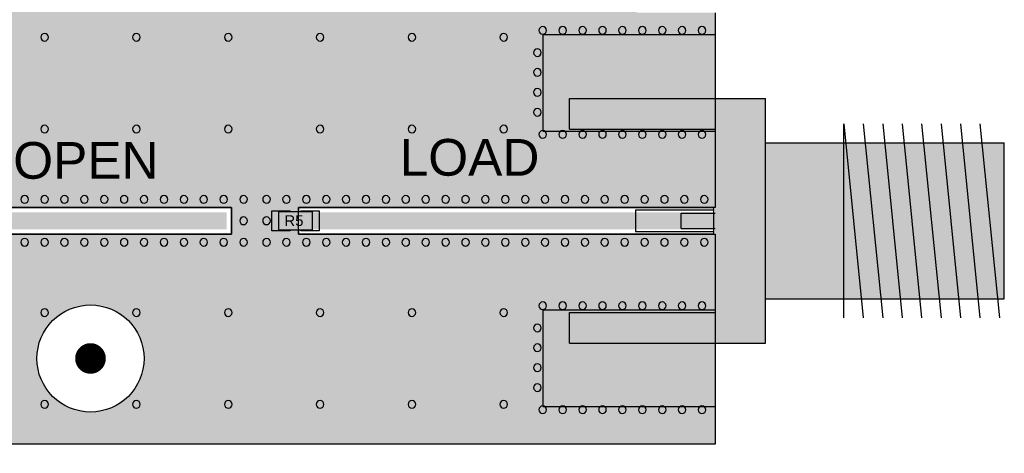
# Model space of a CAD drawing. Extents: x 24 to 230, y 47 to 114.
# Tile 7 of 9: x 110 to 142, y 72 to 87. Entities that reach past the tile are written whole.
import ezdxf

# ---------------------------------------------------------------- set-up
doc = ezdxf.new("R2010")
doc.units = 0
doc.header["$MEASUREMENT"] = 0
doc.layers.get('0').update_dxf_attribs({"linetype": 'CONTINUOUS'})
doc.layers.add('0_Components', color=8, linetype='CONTINUOUS')
doc.layers.add('0_Copper', color=9, linetype='CONTINUOUS')
doc.styles.get("Standard").update_dxf_attribs({"font": 'arial.ttf'})

# ---------------------------------------------------------------- blocks, each defined once
blk = doc.blocks.new('A$C7901387F')
at = {"layer": '0_Copper'}
h = blk.add_hatch(color=256, dxfattribs=at)
h.dxf.hatch_style = 1
h.paths.add_polyline_path([(26.851, 66.3), (0.001, 66.3), (0.001, 59.935), (13.451, 59.935), (13.451, 59.065), (0.001, 59.065), (0.001, 46.435), (0.643, 46.435), (0.651, 46.436), (26.201, 46.436), (26.801, 46.435), (26.851, 46.435)])
h.paths.add_polyline_path([(22.251, 64, -1), (25.751, 64, -1)], flags=16)
h.paths.add_polyline_path([(23.751, 64, -1), (24.251, 64, -1)], flags=0)
h.paths.add_polyline_path([(26.851, 45.565), (26.801, 45.565), (26.801, 45.565), (26.209, 45.565), (26.201, 45.564), (0.651, 45.564), (0.001, 45.565), (0.001, 32.935), (0.643, 32.935), (0.651, 32.936), (13.451, 32.936), (13.611, 32.935), (13.611, 32.782), (13.612, 32.775), (13.612, 32.225), (13.611, 32.065), (13.459, 32.065), (13.451, 32.064), (0.651, 32.064), (0.051, 32.065), (0.001, 32.065), (0.001, 25.2), (29.401, 25.2), (29.401, 32.065), (29.351, 32.065), (29.351, 32.065), (28.759, 32.065), (28.751, 32.064), (15.951, 32.064), (15.791, 32.065), (15.791, 32.217), (15.79, 32.225), (15.79, 32.775), (15.791, 32.935), (15.943, 32.935), (15.951, 32.936), (28.751, 32.936), (29.351, 32.935), (29.401, 32.935), (29.401, 39.3), (26.851, 39.3)])
h.paths.add_polyline_path([(10.751, 28, -1), (7.251, 28, -1)], flags=16)
h.paths.add_polyline_path([(9.251, 28, -1), (8.751, 28, -1)], flags=0)
for p, q in [((29.401, 39.3), (29.401, 32.935)), ((0.051, 32.935), (13.611, 32.935)), ((13.451, 32.936), (0.651, 32.936)), ((13.459, 32.935), (13.451, 32.936)), ((13.611, 32.935), (13.459, 32.935)), ((13.611, 32.935), (13.611, 32.065)), ((13.611, 32.782), (13.611, 32.935)), ((15.791, 32.935), (29.351, 32.935)), ((15.791, 32.065), (15.791, 32.935)), ((15.943, 32.935), (15.791, 32.935)), ((15.791, 32.935), (15.791, 32.782)), ((15.951, 32.936), (15.943, 32.935)), ((28.751, 32.936), (15.951, 32.936)), ((15.951, 32.935), (29.351, 32.935)), ((28.759, 32.935), (28.751, 32.936)), ((29.351, 32.935), (28.759, 32.935)), ((29.351, 32.935), (29.351, 32.065)), ((29.351, 32.935), (29.351, 32.065)), ((29.401, 32.935), (29.351, 32.935)), ((13.612, 32.775), (13.611, 32.782)), ((13.612, 32.225), (13.612, 32.775)), ((15.791, 32.782), (15.79, 32.775)), ((15.79, 32.775), (15.79, 32.225)), ((13.611, 32.217), (13.612, 32.225)), ((13.611, 32.065), (13.611, 32.217)), ((15.79, 32.225), (15.791, 32.217)), ((15.791, 32.217), (15.791, 32.065)), ((13.611, 32.065), (0.051, 32.065)), ((0.651, 32.064), (13.451, 32.064)), ((13.451, 32.064), (13.459, 32.065)), ((13.459, 32.065), (13.611, 32.065)), ((29.351, 32.065), (15.791, 32.065)), ((15.791, 32.065), (15.943, 32.065)), ((15.943, 32.065), (15.951, 32.064)), ((29.351, 32.065), (15.951, 32.065)), ((15.951, 32.064), (28.751, 32.064)), ((28.751, 32.064), (28.759, 32.065)), ((28.759, 32.065), (29.351, 32.065)), ((29.351, 32.065), (29.351, 32.065)), ((29.351, 32.065), (29.401, 32.065)), ((29.401, 32.065), (29.401, 25.2)), ((29.401, 25.2), (0.001, 25.2))]:
    blk.add_line(p, q, dxfattribs=at)
at = {"layer": '0_Copper', "const_width": 0.5}
blk.add_lwpolyline([(8.751, 28, 1), (9.251, 28, 1)], format="xyb", close=True, dxfattribs=at)
at = {"layer": '0_Copper'}
blk.add_circle((9.001, 28), 1.75, dxfattribs=at)
for points in [[(0.651, 32.225), (13.451, 32.225), (0.651, 32.775), (13.451, 32.775)], [(28.751, 32.775), (15.951, 32.775), (28.751, 32.225), (15.951, 32.225)], [(16.401, 32.75), (15.951, 32.75), (16.401, 32.25), (15.951, 32.25)], [(26.876, 32.225), (29.376, 32.225), (26.876, 32.775), (29.376, 32.775)]]:
    blk.add_solid(points, dxfattribs=at)
blk = doc.blocks.new('A$C2CA408F8')
at = {"layer": '0_Components'}
h = blk.add_hatch(color=256, dxfattribs=at)
h.dxf.hatch_style = 1
h.paths.add_polyline_path([(4.75, 63.5), (0, 63.5), (0, 62.5), (4.75, 62.5)])
h.paths.add_polyline_path([(0, 63.5), (-1.65, 63.5), (-1.65, 55.5), (0, 55.5)])
h.paths.add_polyline_path([(1.1, 59.75), (0, 59.75), (0, 59.25), (1.1, 59.25)])
h.paths.add_polyline_path([(4.75, 56.5), (0, 56.5), (0, 55.5), (4.75, 55.5)])
h.paths.add_polyline_path([(-1.65, 62.05), (-4.208, 62.05), (-4.208, 56.95), (-1.65, 56.95)])
h.paths.add_polyline_path([(-4.208, 62.05), (-4.78, 62.05), (-4.27, 56.95), (-4.208, 56.95)])
h.paths.add_polyline_path([(-4.78, 62.05), (-5.415, 62.05), (-4.905, 56.95), (-4.27, 56.95)])
h.paths.add_polyline_path([(-5.415, 62.05), (-6.05, 62.05), (-5.54, 56.95), (-4.905, 56.95)])
h.paths.add_polyline_path([(-6.05, 62.05), (-6.685, 62.05), (-6.175, 56.95), (-5.54, 56.95)])
h.paths.add_polyline_path([(-6.685, 62.05), (-7.32, 62.05), (-6.81, 56.95), (-6.175, 56.95)])
h.paths.add_polyline_path([(-7.32, 62.05), (-7.955, 62.05), (-7.445, 56.95), (-6.81, 56.95)])
h.paths.add_polyline_path([(-7.955, 62.05), (-8.59, 62.05), (-8.08, 56.95), (-7.445, 56.95)])
h.paths.add_polyline_path([(-8.59, 62.05), (-9.225, 62.05), (-8.715, 56.95), (-8.08, 56.95)])
h.paths.add_polyline_path([(-9.225, 62.05), (-9.45, 62.05), (-9.45, 56.95), (-8.715, 56.95)])
h.paths.add_polyline_path([(4.75, 50), (0, 50), (0, 49), (4.75, 49)])
h.paths.add_polyline_path([(0, 50), (-1.65, 50), (-1.65, 42), (0, 42)])
h.paths.add_polyline_path([(1.1, 46.25), (0, 46.25), (0, 45.75), (1.1, 45.75)])
h.paths.add_polyline_path([(4.75, 43), (0, 43), (0, 42), (4.75, 42)])
h.paths.add_polyline_path([(-9.225, 48.55), (-9.45, 48.55), (-9.45, 43.45), (-8.715, 43.45)])
h.paths.add_polyline_path([(-8.59, 48.55), (-9.225, 48.55), (-8.715, 43.45), (-8.08, 43.45)])
h.paths.add_polyline_path([(-7.955, 48.55), (-8.59, 48.55), (-8.08, 43.45), (-7.445, 43.45)])
h.paths.add_polyline_path([(-7.32, 48.55), (-7.955, 48.55), (-7.445, 43.45), (-6.81, 43.45)])
h.paths.add_polyline_path([(-6.685, 48.55), (-7.32, 48.55), (-6.81, 43.45), (-6.175, 43.45)])
h.paths.add_polyline_path([(-6.05, 48.55), (-6.685, 48.55), (-6.175, 43.45), (-5.54, 43.45)])
h.paths.add_polyline_path([(-5.415, 48.55), (-6.05, 48.55), (-5.54, 43.45), (-4.905, 43.45)])
h.paths.add_polyline_path([(-4.78, 48.55), (-5.415, 48.55), (-4.905, 43.45), (-4.27, 43.45)])
h.paths.add_polyline_path([(-4.208, 48.55), (-4.78, 48.55), (-4.27, 43.45), (-4.208, 43.45)])
h.paths.add_polyline_path([(26.85, 50), (22.1, 50), (22.1, 49), (26.85, 49)])
h.paths.add_polyline_path([(28.5, 50), (26.85, 50), (26.85, 49), (26.85, 42), (28.5, 42)])
h.paths.add_polyline_path([(26.85, 46.25), (25.75, 46.25), (25.75, 45.75), (26.85, 45.75)])
h.paths.add_polyline_path([(26.85, 43), (22.1, 43), (22.1, 42), (26.85, 42)])
h.paths.add_polyline_path([(36.3, 48.55), (35.566, 48.55), (36.076, 43.45), (36.3, 43.45)])
h.paths.add_polyline_path([(35.566, 48.55), (34.931, 48.55), (35.441, 43.45), (36.076, 43.45)])
h.paths.add_polyline_path([(34.931, 48.55), (34.296, 48.55), (34.806, 43.45), (35.441, 43.45)])
h.paths.add_polyline_path([(34.296, 48.55), (33.661, 48.55), (34.171, 43.45), (34.806, 43.45)])
h.paths.add_polyline_path([(33.661, 48.55), (33.026, 48.55), (33.536, 43.45), (34.171, 43.45)])
h.paths.add_polyline_path([(33.026, 48.55), (32.391, 48.55), (32.901, 43.45), (33.536, 43.45)])
h.paths.add_polyline_path([(32.391, 48.55), (31.756, 48.55), (32.266, 43.45), (32.901, 43.45)])
h.paths.add_polyline_path([(31.756, 48.55), (31.121, 48.55), (31.631, 43.45), (32.266, 43.45)])
h.paths.add_polyline_path([(31.121, 48.55), (31.058, 48.55), (31.058, 43.45), (31.631, 43.45)])
h.paths.add_polyline_path([(31.058, 48.55), (28.5, 48.55), (28.5, 43.45), (31.058, 43.45)])
h.paths.add_polyline_path([(-9.225, 35.05), (-9.45, 35.05), (-9.45, 29.95), (-8.715, 29.95)])
h.paths.add_polyline_path([(-8.59, 35.05), (-9.225, 35.05), (-8.715, 29.95), (-8.08, 29.95)])
h.paths.add_polyline_path([(-7.955, 35.05), (-8.59, 35.05), (-8.08, 29.95), (-7.445, 29.95)])
h.paths.add_polyline_path([(-7.32, 35.05), (-7.955, 35.05), (-7.445, 29.95), (-6.81, 29.95)])
h.paths.add_polyline_path([(-6.685, 35.05), (-7.32, 35.05), (-6.81, 29.95), (-6.175, 29.95)])
h.paths.add_polyline_path([(-6.05, 35.05), (-6.685, 35.05), (-6.175, 29.95), (-5.54, 29.95)])
h.paths.add_polyline_path([(-5.415, 35.05), (-6.05, 35.05), (-5.54, 29.95), (-4.905, 29.95)])
h.paths.add_polyline_path([(-4.78, 35.05), (-5.415, 35.05), (-4.905, 29.95), (-4.27, 29.95)])
h.paths.add_polyline_path([(-4.208, 35.05), (-4.78, 35.05), (-4.27, 29.95), (-4.208, 29.95)])
h.paths.add_polyline_path([(-1.65, 35.05), (-4.208, 35.05), (-4.208, 29.95), (-1.65, 29.95)])
h.paths.add_polyline_path([(0, 36.5), (-1.65, 36.5), (-1.65, 28.5), (0, 28.5)])
h.paths.add_polyline_path([(4.75, 36.5), (0, 36.5), (0, 35.5), (4.75, 35.5)])
h.paths.add_polyline_path([(1.1, 32.75), (0, 32.75), (0, 32.25), (1.1, 32.25)])
h.paths.add_polyline_path([(4.75, 29.5), (0, 29.5), (0, 28.5), (4.75, 28.5)])
h.paths.add_polyline_path([(38.85, 35.05), (38.116, 35.05), (38.626, 29.95), (38.85, 29.95)])
h.paths.add_polyline_path([(38.116, 35.05), (37.481, 35.05), (37.991, 29.95), (38.626, 29.95)])
h.paths.add_polyline_path([(37.481, 35.05), (36.846, 35.05), (37.356, 29.95), (37.991, 29.95)])
h.paths.add_polyline_path([(36.846, 35.05), (36.211, 35.05), (36.721, 29.95), (37.356, 29.95)])
h.paths.add_polyline_path([(36.211, 35.05), (35.576, 35.05), (36.086, 29.95), (36.721, 29.95)])
h.paths.add_polyline_path([(35.576, 35.05), (34.941, 35.05), (35.451, 29.95), (36.086, 29.95)])
h.paths.add_polyline_path([(34.941, 35.05), (34.306, 35.05), (34.816, 29.95), (35.451, 29.95)])
h.paths.add_polyline_path([(34.306, 35.05), (33.671, 35.05), (34.181, 29.95), (34.816, 29.95)])
h.paths.add_polyline_path([(33.671, 35.05), (33.608, 35.05), (33.608, 29.95), (34.181, 29.95)])
h.paths.add_polyline_path([(33.608, 35.05), (31.05, 35.05), (31.05, 29.95), (33.608, 29.95)])
h.paths.add_polyline_path([(31.05, 36.5), (29.4, 36.5), (29.4, 28.5), (31.05, 28.5)])
h.paths.add_polyline_path([(29.4, 29.5), (24.65, 29.5), (24.65, 28.5), (29.4, 28.5)])
h.paths.add_polyline_path([(29.4, 32.75), (28.3, 32.75), (28.3, 32.25), (29.4, 32.25)])
h.paths.add_polyline_path([(29.4, 36.5), (24.65, 36.5), (24.65, 35.5), (29.4, 35.5)])
h.paths.add_polyline_path([(-9.225, 11.55), (-9.45, 11.55), (-9.45, 6.45), (-8.715, 6.45)])
h.paths.add_polyline_path([(-8.59, 11.55), (-9.225, 11.55), (-8.715, 6.45), (-8.08, 6.45)])
h.paths.add_polyline_path([(-7.955, 11.55), (-8.59, 11.55), (-8.08, 6.45), (-7.445, 6.45)])
h.paths.add_polyline_path([(-7.32, 11.55), (-7.955, 11.55), (-7.445, 6.45), (-6.81, 6.45)])
h.paths.add_polyline_path([(-6.685, 11.55), (-7.32, 11.55), (-6.81, 6.45), (-6.175, 6.45)])
h.paths.add_polyline_path([(-6.05, 11.55), (-6.685, 11.55), (-6.175, 6.45), (-5.54, 6.45)])
h.paths.add_polyline_path([(-5.415, 11.55), (-6.05, 11.55), (-5.54, 6.45), (-4.905, 6.45)])
h.paths.add_polyline_path([(-4.78, 11.55), (-5.415, 11.55), (-4.905, 6.45), (-4.27, 6.45)])
h.paths.add_polyline_path([(-4.208, 11.55), (-4.78, 11.55), (-4.27, 6.45), (-4.208, 6.45)])
h.paths.add_polyline_path([(-1.65, 11.55), (-4.208, 11.55), (-4.208, 6.45), (-1.65, 6.45)])
h.paths.add_polyline_path([(0, 13), (-1.65, 13), (-1.65, 5), (0, 5)])
h.paths.add_polyline_path([(4.75, 13), (0, 13), (0, 12), (4.75, 12)])
h.paths.add_polyline_path([(1.1, 9.25), (0, 9.25), (0, 8.75), (1.1, 8.75), (1.1, 8.756, -2.414214), (1.094, 8.75, -0.414214), (1.1, 8.756)])
h.paths.add_polyline_path([(4.75, 6), (0, 6), (0, 5), (4.75, 5)])
h.paths.add_polyline_path([(29.4, 6), (24.65, 6), (24.65, 5), (29.4, 5)])
h.paths.add_polyline_path([(31.05, 13), (29.4, 13), (29.4, 12), (29.4, 12), (29.4, 6), (29.4, 5), (31.05, 5)])
h.paths.add_polyline_path([(29.4, 9.25), (28.3, 9.25), (28.3, 8.75), (29.4, 8.75)])
h.paths.add_polyline_path([(29.4, 13), (24.65, 13), (24.65, 12), (29.4, 12)])
h.paths.add_polyline_path([(33.608, 11.55), (31.05, 11.55), (31.05, 6.45), (33.608, 6.45)])
h.paths.add_polyline_path([(33.671, 11.55), (33.608, 11.55), (33.608, 6.45), (34.181, 6.45)])
h.paths.add_polyline_path([(34.306, 11.55), (33.671, 11.55), (34.181, 6.45), (34.816, 6.45)])
h.paths.add_polyline_path([(34.941, 11.55), (34.306, 11.55), (34.816, 6.45), (35.451, 6.45)])
h.paths.add_polyline_path([(35.576, 11.55), (34.941, 11.55), (35.451, 6.45), (36.086, 6.45)])
h.paths.add_polyline_path([(36.211, 11.55), (35.576, 11.55), (36.086, 6.45), (36.721, 6.45)])
h.paths.add_polyline_path([(36.846, 11.55), (36.211, 11.55), (36.721, 6.45), (37.356, 6.45)])
h.paths.add_polyline_path([(37.481, 11.55), (36.846, 11.55), (37.356, 6.45), (37.991, 6.45)])
h.paths.add_polyline_path([(38.116, 11.55), (37.481, 11.55), (37.991, 6.45), (38.626, 6.45)])
h.paths.add_polyline_path([(38.85, 11.55), (38.116, 11.55), (38.626, 6.45), (38.85, 6.45)])
h = blk.add_hatch(color=256, dxfattribs=at)
h.dxf.hatch_style = 1
h.paths.add_polyline_path([(16.25, 32.8), (15.15, 32.8), (15.15, 32.2), (16.25, 32.2)])
h.paths.add_polyline_path([(7.75, 10.025), (7.15, 10.025), (7.15, 8.925), (7.75, 8.925)])
h.paths.add_polyline_path([(9.475, 9.3), (8.375, 9.3), (8.375, 8.7), (9.475, 8.7)])
h.paths.add_polyline_path([(10.75, 10.025), (10.15, 10.025), (10.15, 8.925), (10.75, 8.925)])
h.paths.add_polyline_path([(12.475, 9.3), (11.375, 9.3), (11.375, 8.7), (12.475, 8.7)])
h.paths.add_polyline_path([(15.7, 9.75), (13.7, 9.75), (13.7, 7.75), (15.7, 7.75)])
h.paths.add_polyline_path([(13.834, 9.508, -1.001201), (13.834, 9.508, -0.997867), (14.067, 9.508, -1.001317), (14.067, 9.508, -0.997867)], flags=16)
h.paths.add_polyline_path([(14.2, 9.65, -1), (14.201, 9.65, -1)], flags=16)
h.paths.add_polyline_path([(15.75, 7.55), (14.65, 7.55), (14.65, 6.95), (15.75, 6.95)])
h.paths.add_polyline_path([(16.7, 6.75), (15.6, 6.75), (15.6, 6.15), (16.7, 6.15)])
h.paths.add_polyline_path([(15.75, 5.95), (14.65, 5.95), (14.65, 5.35), (15.75, 5.35)])
h.paths.add_polyline_path([(17.5, 10.025), (16.9, 10.025), (16.9, 8.925), (17.5, 8.925)])
h.paths.add_polyline_path([(16.925, 11.3), (15.825, 11.3), (15.825, 10.7), (16.925, 10.7)])
h.paths.add_polyline_path([(18.7, 11.3), (17.6, 11.3), (17.6, 10.7), (18.7, 10.7)])
h.paths.add_polyline_path([(18.7, 12.3), (17.6, 12.3), (17.6, 11.7), (18.7, 11.7)])
h.paths.add_polyline_path([(20.5, 10.025), (19.9, 10.025), (19.9, 8.925), (20.5, 8.925)])
h.paths.add_polyline_path([(19.225, 9.3), (18.125, 9.3), (18.125, 8.7), (19.225, 8.7)])
h.paths.add_polyline_path([(22.225, 9.3), (21.125, 9.3), (21.125, 8.7), (22.225, 8.7)])
h.paths.add_polyline_path([(23.5, 10.025), (22.9, 10.025), (22.9, 8.925), (23.5, 8.925)])
blk = doc.blocks.new('A$C104B33C6')
at = {"layer": '0_Components'}
blk.add_blockref('A$C2CA408F8', (0, 6.825), dxfattribs=at)
blk = doc.blocks.new('A$C5A7C702C')
for p, q in [((23.775, 38.575), (23.775, 35.425)), ((29.4, 38.575), (23.775, 38.575)), ((24.65, 36.5), (31.05, 36.5)), ((24.65, 35.5), (24.65, 36.5)), ((31.05, 28.5), (31.05, 36.5)), ((23.775, 35.425), (29.4, 35.425)), ((24.65, 35.5), (29.4, 35.5)), ((33.608, 35.675), (34.243, 29.325)), ((33.608, 29.325), (33.608, 35.675)), ((34.243, 35.675), (34.878, 29.325)), ((34.878, 35.675), (35.513, 29.325)), ((35.513, 35.675), (36.148, 29.325)), ((36.148, 35.675), (36.783, 29.325)), ((36.783, 35.675), (37.418, 29.325)), ((37.418, 35.675), (38.053, 29.325)), ((38.053, 35.675), (38.688, 29.325)), ((31.05, 35.05), (38.85, 35.05)), ((38.85, 29.95), (38.85, 35.05)), ((14.925, 32.175), (14.925, 32.825)), ((14.925, 32.825), (15.525, 32.825)), ((15.525, 32.825), (15.525, 32.8)), ((15.875, 32.8), (15.875, 32.825)), ((15.875, 32.825), (16.475, 32.825)), ((16.475, 32.825), (16.475, 32.175)), ((26.8, 32.85), (26.8, 32.15)), ((29.35, 32.85), (26.8, 32.85)), ((28.3, 32.25), (28.3, 32.75)), ((28.3, 32.75), (29.4, 32.75)), ((15.525, 32.175), (14.925, 32.175)), ((15.525, 32.2), (15.525, 32.175)), ((15.875, 32.175), (15.875, 32.2)), ((16.475, 32.175), (15.875, 32.175)), ((28.3, 32.25), (29.4, 32.25)), ((26.8, 32.15), (29.35, 32.15)), ((31.05, 29.95), (38.85, 29.95)), ((23.775, 29.575), (23.775, 26.425)), ((29.4, 29.575), (23.775, 29.575)), ((24.65, 29.5), (29.4, 29.5)), ((24.65, 28.5), (24.65, 29.5)), ((24.65, 28.5), (31.05, 28.5)), ((23.775, 26.425), (29.4, 26.425))]:
    blk.add_line(p, q)
at = {"const_width": 0.001}
for points in [[(29.4, 39.3), (29.4, 25)], [(0, 25), (29.4, 25)], [(29.4, 25), (29.4, 0)]]:
    blk.add_lwpolyline(points, dxfattribs=at)
at = {"const_width": 0.0005}
blk.add_lwpolyline([(29.399, 25, 1), (29.4, 25, 1)], format="xyb", close=True, dxfattribs=at)
blk.add_lwpolyline([(29.399, 25, 1), (29.4, 25, 1)], format="xyb", close=True, dxfattribs=at)
blk.add_lwpolyline([(29.399, 25, 1), (29.4, 25, 1)], format="xyb", close=True, dxfattribs=at)
for centre, start, end in [((7.5, 38.5), 0, 180), ((10.5, 38.5), 0, 180), ((13.5, 38.5), 0, 180), ((16.5, 38.5), 0, 180), ((19.5, 38.5), 0, 180), ((22.5, 38.5), 0, 180), ((23.775, 38.725), 0, 180), ((23.775, 38.725), 180, 0), ((24.425, 38.725), 0, 180), ((24.425, 38.725), 180, 0), ((25.075, 38.725), 0, 180), ((25.075, 38.725), 180, 0), ((25.725, 38.725), 0, 180), ((25.725, 38.725), 180, 0), ((26.375, 38.725), 0, 180), ((26.375, 38.725), 180, 0), ((27.025, 38.725), 0, 180), ((27.025, 38.725), 180, 0), ((27.675, 38.725), 0, 180), ((27.675, 38.725), 180, 0), ((28.325, 38.725), 0, 180), ((28.325, 38.725), 180, 0), ((28.975, 38.725), 0, 180), ((28.975, 38.725), 180, 0), ((7.5, 38.5), 180, 0), ((10.5, 38.5), 180, 0), ((13.5, 38.5), 180, 0), ((16.5, 38.5), 180, 0), ((19.5, 38.5), 180, 0), ((22.5, 38.5), 180, 0), ((23.6, 38), 0, 180), ((23.6, 38), 180, 0), ((23.6, 37.35), 0, 180), ((23.6, 37.35), 180, 0), ((23.6, 36.7), 0, 180), ((23.6, 36.7), 180, 0), ((23.6, 36.05), 0, 180), ((23.6, 36.05), 180, 0), ((7.5, 35.5), 0, 180), ((7.5, 35.5), 180, 0), ((10.5, 35.5), 0, 180), ((10.5, 35.5), 180, 0), ((13.5, 35.5), 0, 180), ((13.5, 35.5), 180, 0), ((16.5, 35.5), 0, 180), ((16.5, 35.5), 180, 0), ((19.5, 35.5), 0, 180), ((19.5, 35.5), 180, 0), ((22.5, 35.5), 0, 180), ((22.5, 35.5), 180, 0), ((23.775, 35.325), 0, 180), ((24.425, 35.325), 0, 180), ((25.075, 35.325), 0, 180), ((25.725, 35.325), 0, 180), ((26.375, 35.325), 0, 180), ((27.025, 35.325), 0, 180), ((27.675, 35.325), 0, 180), ((28.325, 35.325), 0, 180), ((28.975, 35.325), 0, 180), ((23.775, 35.325), 180, 0), ((24.425, 35.325), 180, 0), ((25.075, 35.325), 180, 0), ((25.725, 35.325), 180, 0), ((26.375, 35.325), 180, 0), ((27.025, 35.325), 180, 0), ((27.675, 35.325), 180, 0), ((28.325, 35.325), 180, 0), ((28.975, 35.325), 180, 0), ((6.85, 33.2), 0, 180), ((6.85, 33.2), 180, 0), ((7.5, 33.2), 0, 180), ((7.5, 33.2), 180, 0), ((8.15, 33.2), 0, 180), ((8.15, 33.2), 180, 0), ((8.8, 33.2), 0, 180), ((8.8, 33.2), 180, 0), ((9.45, 33.2), 0, 180), ((9.45, 33.2), 180, 0), ((10.1, 33.2), 0, 180), ((10.1, 33.2), 180, 0), ((10.75, 33.2), 0, 180), ((10.75, 33.2), 180, 0), ((11.4, 33.2), 0, 180), ((11.4, 33.2), 180, 0), ((12.05, 33.2), 0, 180), ((12.05, 33.2), 180, 0), ((12.7, 33.2), 0, 180), ((12.7, 33.2), 180, 0), ((13.35, 33.2), 0, 180), ((13.35, 33.2), 180, 0), ((14, 33.2), 0, 180), ((14, 33.2), 180, 0), ((14.75, 33.2), 0, 180), ((14.75, 33.2), 180, 0), ((15.4, 33.2), 0, 180), ((15.4, 33.2), 180, 0), ((16.05, 33.2), 0, 180), ((16.05, 33.2), 180, 0), ((16.7, 33.2), 0, 180), ((16.7, 33.2), 180, 0), ((17.35, 33.2), 0, 180), ((17.35, 33.2), 180, 0), ((18, 33.2), 0, 180), ((18, 33.2), 180, 0), ((18.65, 33.2), 0, 180), ((18.65, 33.2), 180, 0), ((19.3, 33.2), 0, 180), ((19.3, 33.2), 180, 0), ((19.95, 33.2), 0, 180), ((19.95, 33.2), 180, 0), ((20.6, 33.2), 0, 180), ((20.6, 33.2), 180, 0), ((21.25, 33.2), 0, 180), ((21.25, 33.2), 180, 0), ((21.9, 33.2), 0, 180), ((21.9, 33.2), 180, 0), ((22.55, 33.2), 0, 180), ((22.55, 33.2), 180, 0), ((23.2, 33.2), 0, 180), ((23.2, 33.2), 180, 0), ((23.85, 33.2), 0, 180), ((23.85, 33.2), 180, 0), ((24.5, 33.2), 0, 180), ((24.5, 33.2), 180, 0), ((25.15, 33.2), 0, 180), ((25.15, 33.2), 180, 0), ((25.8, 33.2), 0, 180), ((25.8, 33.2), 180, 0), ((26.45, 33.2), 0, 180), ((26.45, 33.2), 180, 0), ((27.1, 33.2), 0, 180), ((27.1, 33.2), 180, 0), ((27.75, 33.2), 0, 180), ((27.75, 33.2), 180, 0), ((28.4, 33.2), 0, 180), ((28.4, 33.2), 180, 0), ((29.05, 33.2), 0, 180), ((29.05, 33.2), 180, 0), ((14, 32.5), 0, 180), ((14, 32.5), 180, 0), ((14.75, 32.5), 0, 180), ((14.75, 32.5), 180, 0), ((6.85, 31.8), 0, 180), ((7.5, 31.8), 0, 180), ((8.15, 31.8), 0, 180), ((8.8, 31.8), 0, 180), ((9.45, 31.8), 0, 180), ((10.1, 31.8), 0, 180), ((10.75, 31.8), 0, 180), ((11.4, 31.8), 0, 180), ((12.05, 31.8), 0, 180), ((12.7, 31.8), 0, 180), ((13.35, 31.8), 0, 180), ((14, 31.8), 0, 180), ((14.75, 31.8), 0, 180), ((15.4, 31.8), 0, 180), ((16.05, 31.8), 0, 180), ((16.7, 31.8), 0, 180), ((17.35, 31.8), 0, 180), ((18, 31.8), 0, 180), ((18.65, 31.8), 0, 180), ((19.3, 31.8), 0, 180), ((19.95, 31.8), 0, 180), ((20.6, 31.8), 0, 180), ((21.25, 31.8), 0, 180), ((21.9, 31.8), 0, 180), ((22.55, 31.8), 0, 180), ((23.2, 31.8), 0, 180), ((23.85, 31.8), 0, 180), ((24.5, 31.8), 0, 180), ((25.15, 31.8), 0, 180), ((25.8, 31.8), 0, 180), ((26.45, 31.8), 0, 180), ((27.1, 31.8), 0, 180), ((27.75, 31.8), 0, 180), ((28.4, 31.8), 0, 180), ((29.05, 31.8), 0, 180), ((6.85, 31.8), 180, 0), ((7.5, 31.8), 180, 0), ((8.15, 31.8), 180, 0), ((8.8, 31.8), 180, 0), ((9.45, 31.8), 180, 0), ((10.1, 31.8), 180, 0), ((10.75, 31.8), 180, 0), ((11.4, 31.8), 180, 0), ((12.05, 31.8), 180, 0), ((12.7, 31.8), 180, 0), ((13.35, 31.8), 180, 0), ((14, 31.8), 180, 0), ((14.75, 31.8), 180, 0), ((15.4, 31.8), 180, 0), ((16.05, 31.8), 180, 0), ((16.7, 31.8), 180, 0), ((17.35, 31.8), 180, 0), ((18, 31.8), 180, 0), ((18.65, 31.8), 180, 0), ((19.3, 31.8), 180, 0), ((19.95, 31.8), 180, 0), ((20.6, 31.8), 180, 0), ((21.25, 31.8), 180, 0), ((21.9, 31.8), 180, 0), ((22.55, 31.8), 180, 0), ((23.2, 31.8), 180, 0), ((23.85, 31.8), 180, 0), ((24.5, 31.8), 180, 0), ((25.15, 31.8), 180, 0), ((25.8, 31.8), 180, 0), ((26.45, 31.8), 180, 0), ((27.1, 31.8), 180, 0), ((27.75, 31.8), 180, 0), ((28.4, 31.8), 180, 0), ((29.05, 31.8), 180, 0), ((7.5, 29.5), 0, 180), ((10.5, 29.5), 0, 180), ((13.5, 29.5), 0, 180), ((16.5, 29.5), 0, 180), ((19.5, 29.5), 0, 180), ((22.5, 29.5), 0, 180), ((23.775, 29.725), 0, 180), ((23.775, 29.725), 180, 0), ((24.425, 29.725), 0, 180), ((24.425, 29.725), 180, 0), ((25.075, 29.725), 0, 180), ((25.075, 29.725), 180, 0), ((25.725, 29.725), 0, 180), ((25.725, 29.725), 180, 0), ((26.375, 29.725), 0, 180), ((26.375, 29.725), 180, 0), ((27.025, 29.725), 0, 180), ((27.025, 29.725), 180, 0), ((27.675, 29.725), 0, 180), ((27.675, 29.725), 180, 0), ((28.325, 29.725), 0, 180), ((28.325, 29.725), 180, 0), ((28.975, 29.725), 0, 180), ((28.975, 29.725), 180, 0), ((7.5, 29.5), 180, 0), ((10.5, 29.5), 180, 0), ((13.5, 29.5), 180, 0), ((16.5, 29.5), 180, 0), ((19.5, 29.5), 180, 0), ((22.5, 29.5), 180, 0), ((23.6, 29), 0, 180), ((23.6, 29), 180, 0), ((23.6, 28.35), 0, 180), ((23.6, 28.35), 180, 0), ((23.6, 27.7), 0, 180), ((23.6, 27.7), 180, 0), ((23.6, 27.05), 0, 180), ((23.6, 27.05), 180, 0), ((7.5, 26.5), 0, 180), ((7.5, 26.5), 180, 0), ((10.5, 26.5), 0, 180), ((10.5, 26.5), 180, 0), ((13.5, 26.5), 0, 180), ((13.5, 26.5), 180, 0), ((16.5, 26.5), 0, 180), ((16.5, 26.5), 180, 0), ((19.5, 26.5), 0, 180), ((19.5, 26.5), 180, 0), ((22.5, 26.5), 0, 180), ((22.5, 26.5), 180, 0), ((23.775, 26.325), 0, 180), ((24.425, 26.325), 0, 180), ((25.075, 26.325), 0, 180), ((25.725, 26.325), 0, 180), ((26.375, 26.325), 0, 180), ((27.025, 26.325), 0, 180), ((27.675, 26.325), 0, 180), ((28.325, 26.325), 0, 180), ((28.975, 26.325), 0, 180), ((23.775, 26.325), 180, 0), ((24.425, 26.325), 180, 0), ((25.075, 26.325), 180, 0), ((25.725, 26.325), 180, 0), ((26.375, 26.325), 180, 0), ((27.025, 26.325), 180, 0), ((27.675, 26.325), 180, 0), ((28.325, 26.325), 180, 0), ((28.975, 26.325), 180, 0)]:
    blk.add_arc(centre, 0.125, start, end)
for s, height, p in [('OPEN', 1.2, (6.475, 33.875)), ('LOAD', 1.2, (19.1, 33.975)), ('R5', 0.35, (15.333, 32.33))]:
    blk.add_text(s, height=height, rotation=360).set_placement(p)
blk = doc.blocks.new('A$C2FD324A3')
for p, q in [((15.15, 39.625), (16.25, 39.625)), ((15.15, 39.025), (15.15, 39.625)), ((16.25, 39.025), (16.25, 39.625)), ((15.15, 39.025), (16.25, 39.025))]:
    blk.add_line(p, q)
blk.add_blockref('A$C5A7C702C', (0, 6.825))

msp = doc.modelspace()

# ---------------------------------------------------------------- block references
msp.add_blockref('A$C2FD324A3', (103.547, 40.675))
at = {"layer": '0_Copper'}
for name, p in [('A$C2FD324A3', (103.547, 40.675)), ('A$C7901387F', (103.546, 47.5)), ('A$C104B33C6', (103.547, 40.675))]:
    msp.add_blockref(name, p, dxfattribs=at)

doc.saveas('drawing.dxf')
